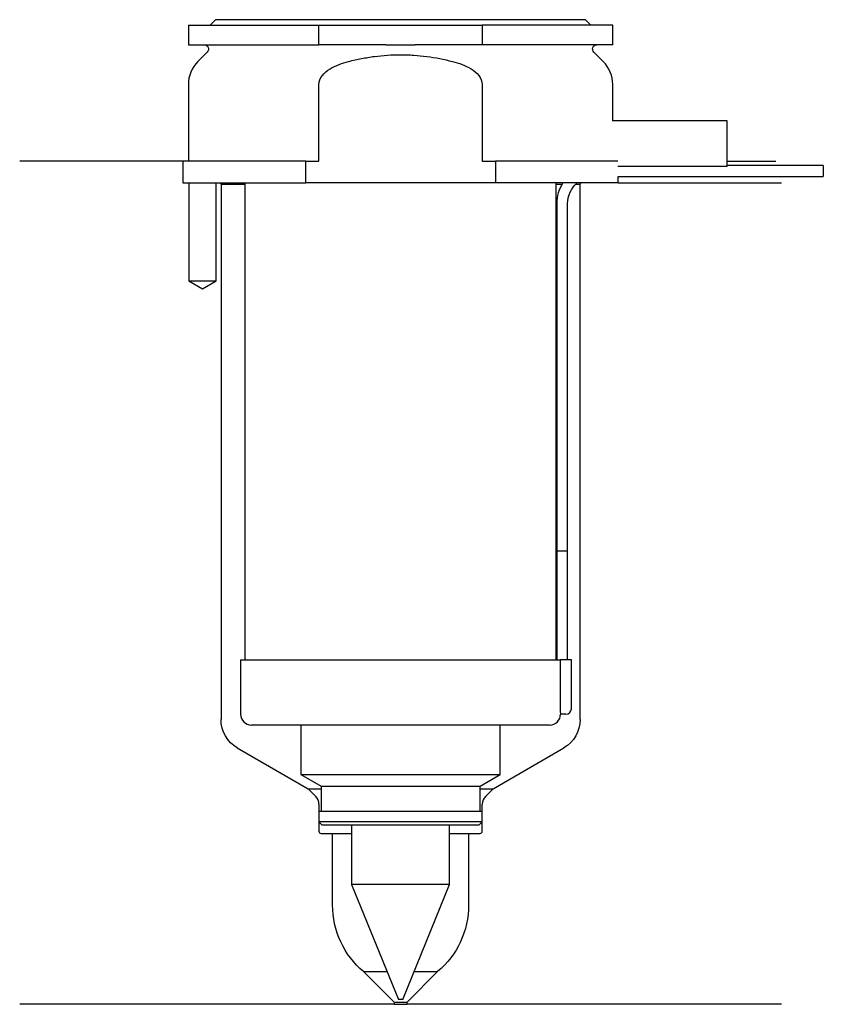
# Model space of a CAD drawing. Header units: inches. Extents: x 22.5 to 96.4, y 193.9 to 284.3.
import ezdxf

# ---------------------------------------------------------------- set-up
doc = ezdxf.new("R2010")
doc.units = ezdxf.units.IN
for name, color, linetype in [('201', 7, 'Continuous'), ('30', 7, 'Continuous'), ('32', 7, 'Continuous')]:
    doc.layers.add(name, color=color, linetype=linetype)

msp = doc.modelspace()

# ---------------------------------------------------------------- linework, layer by layer
at = {"layer": '201', "color": 113}
for p, q in [((37.526, 271.313), (22.526, 271.313)), ((37.526, 271.313), (37.526, 269.313)), ((87.525, 271.313), (92.007, 271.313)), ((38.076, 269.313), (38.076, 260.313)), ((40.576, 260.313), (40.576, 269.313)), ((40.926, 269.313), (41.026, 269.213)), ((41.026, 269.213), (43.226, 269.213)), ((41.026, 269.213), (41.026, 220.013)), ((71.825, 269.213), (72.374, 269.213)), ((73.64, 269.213), (74.026, 269.213)), ((74.026, 269.213), (74.126, 269.313)), ((74.026, 220.013), (74.026, 269.213)), ((77.526, 269.313), (92.526, 269.313)), ((38.076, 260.313), (39.326, 259.591)), ((39.326, 259.591), (40.576, 260.313)), ((42.526, 217.415), (49.021, 213.665)), ((66.031, 213.665), (72.526, 217.415)), ((49.728, 212.958), (49.021, 213.665)), ((49.021, 213.665), (50.221, 213.665)), ((64.83, 213.665), (66.031, 213.665)), ((66.031, 213.665), (65.323, 212.958)), ((50.021, 212.251), (50.021, 209.765)), ((65.031, 209.765), (65.031, 212.251)), ((50.221, 209.565), (51.276, 209.565)), ((51.276, 202.987), (51.276, 209.565)), ((51.276, 209.565), (53.026, 209.565)), ((62.025, 209.565), (63.776, 209.565)), ((63.776, 209.565), (63.776, 202.987)), ((63.776, 209.565), (64.831, 209.565)), ((56.926, 194.065), (54.126, 196.865)), ((54.126, 196.865), (56.285, 196.865)), ((60.926, 196.865), (58.126, 194.065)), ((58.766, 196.865), (60.926, 196.865)), ((56.926, 193.865), (22.526, 193.865)), ((56.926, 194.065), (56.926, 193.865)), ((56.926, 194.065), (58.126, 194.065)), ((56.926, 193.865), (58.126, 193.865)), ((58.126, 193.865), (58.126, 194.065)), ((92.526, 193.865), (58.126, 193.865))]:
    msp.add_line(p, q, dxfattribs=at)
at = {"layer": '201', "color": 113, "extrusion": (0, 0, -1)}
for centre, radius, start, end in [((-44.026, 220.013), 3, 300, 360), ((-71.026, 220.013), 3, 180, 240), ((-59.276, 202.987), 8, 310.07202, 360), ((-55.776, 202.987), 8, 180, 229.92798)]:
    msp.add_arc(centre, radius, start, end, dxfattribs=at)
at = {"layer": '201', "color": 113}
for centre, radius, start, end in [((49.021, 212.251), 1, 0, 45), ((66.031, 212.251), 1, 135, 180), ((50.221, 209.765), 0.2, 180, 270), ((64.831, 209.765), 0.2, -90, 0)]:
    msp.add_arc(centre, radius, start, end, dxfattribs=at)
at = {"layer": '30', "color": 113}
for p, q in [((40.526, 284.313), (40.026, 283.813)), ((74.526, 284.313), (40.526, 284.313)), ((75.026, 283.813), (74.526, 284.313)), ((38.026, 283.813), (38.026, 282.013)), ((38.026, 283.813), (50.026, 283.813)), ((50.026, 282.013), (50.026, 283.813)), ((50.026, 283.813), (65.026, 283.813)), ((77.026, 283.813), (65.026, 283.813)), ((65.026, 283.813), (65.026, 282.013)), ((77.026, 282.013), (77.026, 283.813)), ((38.026, 282.013), (50.026, 282.013)), ((39.758, 281.33), (38.904, 280.476)), ((56.183, 282.013), (50.026, 282.013)), ((65.026, 282.013), (58.868, 282.013)), ((77.026, 282.013), (65.026, 282.013)), ((76.147, 280.476), (75.293, 281.33)), ((38.026, 278.355), (38.026, 271.313)), ((50.026, 271.313), (50.026, 278.355)), ((65.026, 278.355), (65.026, 271.313)), ((77.026, 275.013), (77.026, 278.355)), ((37.526, 271.313), (37.526, 269.313)), ((48.808, 271.313), (37.526, 271.313)), ((48.808, 269.313), (48.808, 271.313)), ((48.808, 271.313), (50.026, 271.313)), ((65.026, 271.313), (66.243, 271.313)), ((77.486, 271.313), (66.243, 271.313)), ((66.243, 271.313), (66.243, 269.313)), ((96.376, 270.913), (87.525, 270.913)), ((96.376, 270.913), (96.376, 269.913)), ((77.526, 269.313), (77.526, 269.913)), ((77.526, 269.913), (96.376, 269.913)), ((37.526, 269.313), (48.808, 269.313)), ((38.076, 269.313), (38.076, 260.313)), ((40.576, 260.313), (40.576, 269.313)), ((43.226, 269.313), (43.226, 225.513)), ((66.243, 269.313), (48.808, 269.313)), ((77.526, 269.313), (66.243, 269.313)), ((71.826, 225.513), (71.826, 269.313)), ((71.876, 267.413), (71.876, 235.513)), ((72.876, 235.513), (72.876, 267.413)), ((38.076, 260.313), (40.576, 260.313)), ((71.876, 235.513), (71.876, 225.513)), ((71.876, 235.513), (72.876, 235.513)), ((71.876, 235.513), (72.876, 235.513)), ((72.876, 225.513), (72.876, 235.513)), ((42.826, 225.513), (72.202, 225.513)), ((42.826, 225.513), (42.826, 220.513)), ((73.226, 225.513), (72.202, 225.513)), ((72.202, 225.513), (72.202, 221.013)), ((73.226, 221.013), (73.226, 225.513)), ((72.726, 220.513), (72.222, 220.513)), ((71.226, 219.513), (43.826, 219.513)), ((48.376, 219.513), (48.376, 214.978)), ((66.676, 214.978), (66.676, 219.513)), ((48.376, 214.978), (66.676, 214.978)), ((48.376, 214.978), (50.221, 213.913)), ((64.831, 213.913), (66.676, 214.978)), ((50.221, 213.913), (50.221, 211.613)), ((50.221, 213.913), (64.831, 213.913)), ((64.831, 211.613), (64.831, 213.913)), ((50.021, 211.613), (50.021, 210.613)), ((50.021, 211.613), (65.031, 211.613)), ((65.031, 210.613), (65.031, 211.613)), ((50.021, 210.613), (50.321, 210.313)), ((65.031, 210.613), (50.021, 210.613)), ((64.731, 210.313), (50.321, 210.313)), ((53.026, 210.313), (53.026, 204.86)), ((62.026, 204.86), (62.026, 210.313)), ((64.731, 210.313), (65.031, 210.613)), ((53.026, 204.86), (57.326, 194.313)), ((62.026, 204.86), (53.026, 204.86)), ((57.726, 194.313), (62.026, 204.86)), ((57.726, 194.313), (57.326, 194.313))]:
    msp.add_line(p, q, dxfattribs=at)
at = {"layer": '30', "color": 113, "extrusion": (0, 0, -1)}
for centre, radius, start, end in [((-39.476, 281.613), 0.4, 90, 225), ((-75.576, 281.613), 0.4, -45, 90), ((-75.376, 267.413), 2.5, 0, 49.46345)]:
    msp.add_arc(centre, radius, start, end, dxfattribs=at)
at = {"layer": '30', "color": 113}
for centre, radius, start, end in [((41.026, 278.355), 3, 135, 180), ((74.026, 278.355), 3, 0, 45), ((75.376, 267.413), 3.5, 147.12047, 180), ((72.726, 221.013), 0.5, -90, 0), ((43.826, 220.513), 1, 180, 270), ((71.226, 220.513), 1, -90, 0)]:
    msp.add_arc(centre, radius, start, end, dxfattribs=at)
for points, knots in [([(56.183, 282.013), (56.63, 282.013), (57.076, 282.01), (57.635, 282.01), (57.747, 282.01), (57.971, 282.01), (58.083, 282.011), (58.42, 282.012), (58.644, 282.013), (58.868, 282.013)], [0, 0, 0, 0, 0.5, 0.5, 0.625, 0.625, 0.75, 0.75, 1, 1, 1, 1]), ([(50.026, 278.355), (50.026, 278.972), (50.527, 279.477), (51.577, 280.123), (52.16, 280.324), (52.755, 280.476)], [0, 0, 0, 0, 0.5, 0.5, 1, 1, 1, 1]), ([(52.755, 280.476), (52.951, 280.526), (53.148, 280.574), (53.542, 280.663), (53.739, 280.704), (54.332, 280.82), (54.728, 280.885), (55.921, 281.043), (56.721, 281.097), (57.728, 281.097), (57.929, 281.094), (58.333, 281.08), (58.536, 281.07), (59.141, 281.029), (59.542, 280.989), (60.735, 280.83), (61.52, 280.675), (62.296, 280.476)], [0, 0, 0, 0, 0.0625, 0.0625, 0.125, 0.125, 0.25, 0.25, 0.5, 0.5, 0.5625, 0.5625, 0.625, 0.625, 0.75, 0.75, 1, 1, 1, 1]), ([(62.296, 280.476), (62.892, 280.323), (63.476, 280.122), (64.526, 279.476), (65.026, 278.97), (65.026, 278.355)], [0, 0, 0, 0, 0.5, 0.5, 1, 1, 1, 1]), ([(72.202, 221.013), (72.202, 220.958), (72.202, 220.902), (72.204, 220.797), (72.206, 220.747), (72.209, 220.661), (72.211, 220.623), (72.215, 220.563), (72.217, 220.541), (72.219, 220.528), (72.22, 220.518), (72.221, 220.513)], [0, 0, 0, 0, 0.20806, 0.20806, 0.416347, 0.416347, 0.62495, 0.62495, 0.835236, 0.835236, 1, 1, 1, 1])]:
    msp.add_open_spline(points, degree=3, knots=knots, dxfattribs=at)
at = {"layer": '32', "color": 113}
for p, q in [((87.526, 275.013), (76.985, 275.013)), ((87.526, 270.813), (87.526, 275.013)), ((87.526, 270.813), (77.486, 270.813))]:
    msp.add_line(p, q, dxfattribs=at)

doc.saveas('drawing.dxf')
